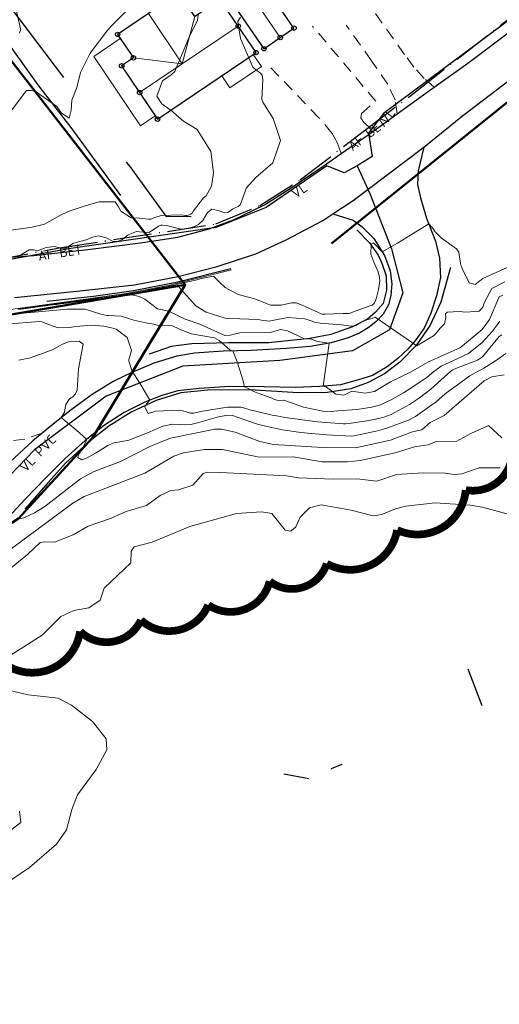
# Model space of a CAD drawing. Header units: metres. Extents: x 0 to 385757, y 0 to 6885278.
# Tile 29 of 108: x 308953 to 309015, y 6883974 to 6884101. Entities that reach past the tile are written whole.
import ezdxf

# ---------------------------------------------------------------- set-up
doc = ezdxf.new("R2010")
doc.units = ezdxf.units.M
doc.linetypes.add('AvløpFelles', pattern=[7, 5, -1, 0, -1])
doc.linetypes.add('STVEGKANT', pattern=[2.5, 1.5, -1])
for name, color, linetype, lineweight in [('_Ny overvann', 253, 'Continuous', 50), ('K--DI---05061--Veranda-HUSDIV', 8, 'Continuous', 9), ('K--DI---05080--Bygningslinje-HUSDIV', 8, 'Continuous', 9), ('K--DI---06002--MurLoddrett-STMUR', 8, 'STREK MED BDS208', 9), ('K--DI---07007--AnnetVegarealAvgrensning-STVEGKANT', 252, 'STVEGKANT', 20), ('K--DI---07018--Vegdekkekant-VKANT', 250, 'Continuous', 25), ('K--DI---07521--Vegrekkverk-FENDERVERK', 8, 'Continuous', 30), ('K--DI---08000--LednTraseseksjon-Avløp felles', 1, 'AvløpFelles', 25), ('K--DI---08000--LednTraseseksjon-Vann', 5, 'Continuous', 25), ('K--DI---Høydekurve-KURVE', 8, 'Continuous', 9), ('K--DI---Høydekurve-TKURVE', 7, 'Continuous', 20), ('K--DI---Mønelinje-HUSDIV', 8, 'Continuous', 9)]:
    doc.layers.add(name, color=color, linetype=linetype, lineweight=lineweight)
doc.layers.add('_Tiltak avløp Selje', color=1, linetype='Continuous', true_color=0xff0000)
doc.layers.add('K--DI---HUS_PRIKK', color=7, linetype='Continuous', true_color=0x000000)
for name, color, linetype in [('K--DI---', 7, 'Continuous'), ('K--DI---02003--Forsenkningskurve-FORKURVE', 8, 'STREK MED BDS208'), ('K--DI---05014--Takkant-HUS_PRIKK', 8, 'Continuous'), ('K--DI---09111--KantUtsnitt', 9, 'Continuous'), ('K--DI---Gjerde', 9, 'Continuous'), ('K--DI---KanalGrøft', 153, 'Continuous'), ('K--DI---LednTraseseksjon-AF-Sosiinfo', 9, 'Continuous'), ('K--DI---LednTraseseksjon-VL-Sosiinfo', 9, 'Continuous'), ('K--DI---VegAnnenAvgrensning', 9, 'Continuous'), ('K--DI---VegFiktivGrense', 9, 'Continuous'), ('K--DI---VeggrøftÅpen', 153, 'Continuous')]:
    doc.layers.add(name, color=color, linetype=linetype)
doc.styles.add('Focus CAT', font='isocpeur.ttf')
doc.linetypes.add('STREK MED BDS208', pattern='A,3.5,[208,BDS.shx,S=128,R=0,X=0,Y=0]', length=3.5)

# ---------------------------------------------------------------- blocks, each defined once
blk = doc.blocks.new('BDS199')
at = {"layer": 'K--DI---'}
blk.add_circle((0, 0), 5, dxfattribs=at)

msp = doc.modelspace()

# ---------------------------------------------------------------- linework, layer by layer
at = {"layer": '_Ny overvann'}
for points in [[(308993.1561, 6884072.1372), (309044.3592, 6884113.2686), (309103.3562, 6884158.4981), (309152.7584, 6884195.4987), (309155.0397, 6884196.9125)], [(308808.6711, 6884144.1509), (308861.5072, 6884122.5599), (308880.395, 6884117.7653), (308912.1402, 6884117.6003), (308928.9253, 6884125.0507), (308974.2093, 6884066.774)], [(308772.2902, 6884056.9303), (308820.5646, 6884054.5237), (308872.1767, 6884055.4937), (308937.921, 6884060.6051), (308974.2093, 6884066.774), (308962.1828, 6884046.9324), (308952.5684, 6884036.4713), (308919.5551, 6884015.1209), (308926.5573, 6884009.255)]]:
    msp.add_lwpolyline(points, dxfattribs=at)
at = {"layer": '_Tiltak avløp Selje', "const_width": 1}
msp.add_lwpolyline([(308951.4158, 6884017.2412, 0.52056705), (308960.5582, 6884021.8654, 0.52056705), (308960.5582, 6884021.8654, 0.52056705), (308968.4515, 6884023.3246, 0.52056705), (308968.4515, 6884023.3246, 0.52056705), (308977.1798, 6884025.2775, 0.52056705), (308977.1798, 6884025.2775, 0.52056705), (308985.1601, 6884028.3482, 0.52056705), (308985.1601, 6884028.3482, 0.52056705), (308992.5594, 6884030.6422, 0.52056705), (308992.5594, 6884030.6422, 0.52056705), (309001.6872, 6884034.9979, 0.52056705), (309001.6872, 6884034.9979, 0.52056705), (309010.5896, 6884040.1739, 0.52056705), (309010.5896, 6884040.1739, 0.52056705), (309016.5655, 6884046.0467, 0.52056705)], format="xyb", dxfattribs=at)
at = {"layer": 'K--DI---02003--Forsenkningskurve-FORKURVE', "elevation": 3, "flags": 128}
msp.add_lwpolyline([(308994.56, 6884004.61), (308994.53, 6884004.62), (308993.14, 6884004.04), (308993.14, 6884004.01)], dxfattribs=at)
at = {"layer": 'K--DI---05014--Takkant-HUS_PRIKK'}
for points in [[(308979.81, 6884104.06, 15.98), (308984.41, 6884097.37, 15.98), (308986.53, 6884098.83, 17.04), (308988.31, 6884100.05, 15.98), (308983.71, 6884106.74, 15.98), (308981.93, 6884105.52, 17.04), (308979.81, 6884104.06, 15.98)], [(308975.44, 6884101.55, 18.66), (308973.38, 6884104.6, 18.66), (308969.42, 6884101.93, 20.8), (308965.43, 6884099.23, 18.66), (308967.48, 6884096.19, 18.66), (308965.95, 6884095.16, 18.66), (308968.29, 6884091.69, 20.8), (308970.61, 6884088.25, 18.52), (308983.39, 6884096.87, 18.52), (308981.08, 6884100.31, 20.8), (308978.74, 6884103.77, 18.66), (308975.44, 6884101.55, 18.66)]]:
    msp.add_polyline3d(points, dxfattribs=at)
at = {"layer": 'K--DI---05061--Veranda-HUSDIV', "elevation": 17.84, "flags": 128}
msp.add_lwpolyline([(308970.32, 6884088.69), (308968.29, 6884091.69), (308965.95, 6884095.16), (308967.48, 6884096.19), (308965.78, 6884098.7), (308962.33, 6884096.38), (308968.39, 6884087.39), (308970.32, 6884088.69)], dxfattribs=at)
at = {"layer": 'K--DI---05061--Veranda-HUSDIV'}
msp.add_polyline3d([(308978.93, 6884093.86, 17.47), (308983.02, 6884096.62, 17.33), (308984.08, 6884095.05, 17.29), (308979.99, 6884092.29, 17.32), (308978.93, 6884093.86, 17.47)], dxfattribs=at)
at = {"layer": 'K--DI---05080--Bygningslinje-HUSDIV'}
msp.add_polyline3d([(308967.48, 6884096.19, 18.66), (308973.81, 6884095.41, 20.8), (308975.44, 6884101.55, 18.66)], dxfattribs=at)
at = {"layer": 'K--DI---06002--MurLoddrett-STMUR'}
msp.add_polyline3d([(308878.69, 6884057.47, 16.87), (308890.11, 6884058.6, 16.06), (308901.17, 6884059.53, 15.47), (308913.67, 6884060.15, 14.79), (308928.32, 6884061.46, 14.51), (308945.47, 6884062.76, 14.15), (308960.06, 6884064.73, 13.95), (308966.53, 6884065.63, 13.93), (308972.22, 6884066.73, 13.87), (308980.21, 6884068.73, 13.79)], dxfattribs=at)
at = {"layer": 'K--DI---07007--AnnetVegarealAvgrensning-STVEGKANT'}
for points in [[(309006.51, 6884092.39, 13.37), (309005.2, 6884093.52, 13.37), (309003.86, 6884094.99, 13.38), (309002.65, 6884096.63, 13.39), (308998.23, 6884102.83, 13.39)], [(308998.85, 6884086.87, 13.42), (308997.93, 6884087.34, 13.31), (308997.37, 6884087.82, 13.3), (308996.96, 6884088.42, 13.3), (308997.08, 6884088.96, 13.3), (308998.91, 6884090.58, 13.31), (308990.73, 6884100.28, 13.63)], [(309001.69, 6884088.93, 13.42), (309001.43, 6884090.73, 13.42), (309000.48, 6884092.76, 13.42), (308998.38, 6884095.82, 13.42), (308995.07, 6884100.42, 13.64)], [(308994.45, 6884083.79, 13.45), (308993.95, 6884085.15, 13.44), (308993.26, 6884086.4, 13.44), (308991.55, 6884088.42, 13.4), (308984.78, 6884095.48, 13.59)], [(308955.64, 6884047.55, 7.66), (308953.41, 6884046.77, 7.65), (308951.18, 6884046.53, 7.55), (308947.28, 6884046.35, 7.51), (308940.8, 6884045.75, 7.49), (308935.05, 6884045.67, 7.49)]]:
    msp.add_polyline3d(points, dxfattribs=at)
at = {"layer": 'K--DI---07018--Vegdekkekant-VKANT', "elevation": 13.42, "flags": 128}
msp.add_lwpolyline([(308998.85, 6884086.87), (309001.69, 6884088.93)], dxfattribs=at)
at = {"layer": 'K--DI---07018--Vegdekkekant-VKANT'}
for points in [[(309005.16, 6884084.6, 13.42), (309010.15, 6884088.66, 13.29), (309015.43, 6884092.7, 13.28), (309020.84, 6884096.75, 13.17), (309026.59, 6884101.11, 13.16), (309031.21, 6884104.6, 13.15)], [(309006.51, 6884092.39, 13.37), (309010.88, 6884095.52, 13.27), (309017.14, 6884100.23, 13.22), (309019.4, 6884101.97, 13.2)], [(309005.16, 6884084.6, 13.42), (309004.4, 6884081.53, 13.15), (309004.32, 6884079.76, 13.15), (309004.73, 6884078.05, 13.15), (309005.51, 6884075.41, 13.03), (309006.66, 6884072.43, 12.92), (309007.2, 6884070.22, 12.79), (309007.3, 6884067.73, 12.75), (309006.81, 6884065.35, 12.57), (309006.08, 6884063.1, 12.32), (309005.18, 6884061.17, 12.22), (309004.13, 6884059.64, 12.18), (309003.07, 6884058.45, 12.13), (309001.79, 6884057.22, 11.93), (309000.4, 6884056.15, 11.74), (308998.5, 6884055.04, 11.64), (308996.69, 6884054.44, 11.48), (308994.33, 6884053.81, 11.15), (308991.64, 6884053.58, 10.97), (308988.47, 6884053.46, 10.65), (308984.44, 6884053.56, 10.33), (308979.97, 6884053.58, 9.75), (308975.99, 6884053.34, 9.52), (308973.26, 6884053.05, 9.47), (308971.15, 6884052.44, 9.17), (308968.97, 6884051.56, 8.93), (308966.3, 6884050.23, 8.66), (308963.73, 6884048.58, 8.45), (308961.21, 6884046.58, 7.96), (308958.62, 6884044.28, 7.8), (308956.15, 6884041.82, 7.5), (308953.45, 6884038.98, 7.15), (308951.34, 6884036.71, 6.96)], [(308947.52, 6884070.05, 14.06), (308954.55, 6884070.56, 13.91), (308961.56, 6884071.34, 13.88), (308968.39, 6884072.2, 13.74), (308973.24, 6884072.95, 13.51), (308977.32, 6884074.04, 13.51), (308980.46, 6884075.19, 13.51), (308984.49, 6884077.13, 13.51), (308987.82, 6884079.24, 13.47), (308992.08, 6884082.14, 13.47), (308994.45, 6884083.79, 13.45)], [(308952.06, 6884065.12, 13.96), (308960.12, 6884065.96, 13.93), (308967.64, 6884066.76, 13.8), (308973.27, 6884067.85, 13.79), (308978.34, 6884069.15, 13.78), (308983.36, 6884070.79, 13.64), (308987.4, 6884072.64, 13.45), (308992.06, 6884075.1, 13.45), (308993.34, 6884075.96, 13.44)], [(308993.34, 6884075.96, 13.44), (308995.97, 6884075.15, 13.26), (308997.16, 6884074.31, 13.19), (308998.66, 6884072.78, 13.13), (309000.04, 6884070.58, 12.96), (309000.78, 6884068.6, 12.7), (309000.99, 6884066.89, 12.59), (309000.87, 6884065.43, 12.24), (309000.55, 6884064.16, 12.05), (308999.86, 6884062.98, 11.85), (308998.96, 6884062.04, 11.64), (308998.06, 6884061.28, 11.5), (308996.79, 6884060.49, 11.38), (308995.32, 6884059.89, 11.31), (308993.15, 6884059.24, 11.02), (308990.39, 6884058.8, 10.82), (308987.32, 6884058.51, 10.54), (308982.76, 6884058.26, 10.2), (308979.14, 6884058.17, 9.9), (308975.41, 6884057.9, 9.68), (308973.12, 6884057.53, 9.37), (308970.14, 6884056.61, 9.23), (308967.27, 6884055.4, 8.99), (308964.86, 6884054.25, 8.67), (308962.11, 6884052.58, 8.51), (308959.39, 6884050.58, 8.14), (308956.84, 6884048.56, 7.86), (308955.64, 6884047.55, 7.66)]]:
    msp.add_polyline3d(points, dxfattribs=at)
at = {"layer": 'K--DI---07521--Vegrekkverk-FENDERVERK'}
for points in [[(309008.61, 6884069.01, 13.1), (309007.35, 6884064.51, 13.28), (309005.99, 6884061.53, 13.23), (309004.17, 6884058.93, 13.14), (309002.06, 6884056.73, 12.92), (309000.04, 6884055.22, 12.78), (308997.94, 6884054.1, 12.58), (308995.7, 6884053.31, 12.35), (308992.64, 6884052.82, 12), (308988.84, 6884052.77, 11.7), (308982.6, 6884053.16, 11.12), (308977.11, 6884053.12, 10.57), (308973.65, 6884052.77, 10.33), (308970.43, 6884051.77, 10.01), (308967.18, 6884050.26, 9.69), (308964.27, 6884048.47, 9.45), (308961.64, 6884046.38, 9.13), (308958.65, 6884043.64, 8.83), (308956.4, 6884041.14, 8.55), (308953.38, 6884037.72, 7.8)], [(308980.13, 6884068.85, 14.31), (308973.24, 6884067.1, 14.32), (308967.47, 6884066, 14.34), (308962.29, 6884065.25, 14.4), (308956.25, 6884064.62, 14.4)]]:
    msp.add_polyline3d(points, dxfattribs=at)
at = {"layer": 'K--DI---08000--LednTraseseksjon-Avløp felles'}
for points in [[(308978.17, 6884074.66), (308983.88, 6884077.04), (308989.12, 6884080.37), (308997.45, 6884086.79), (309003.87, 6884091.63), (309034.38, 6884115.52), (309063.76, 6884135.64)], [(308948.88, 6884069.9), (308957.86, 6884071.56), (308978.17, 6884074.66)]]:
    msp.add_lwpolyline(points, dxfattribs=at)
at = {"layer": 'K--DI---08000--LednTraseseksjon-Vann'}
for points in [[(309078.29, 6884147.23), (309064.09, 6884135.24), (309033.27, 6884113.81), (308999.93, 6884088.99), (308997.96, 6884086.41), (308998.47, 6884083.42), (308996.49, 6884082.2)], [(308996.49, 6884082.2), (308998.14, 6884078.6), (309000.96, 6884071.43), (309002.41, 6884065.73), (309000.69, 6884060.93), (308995.9, 6884058.22), (308986.49, 6884056.95), (308973.91, 6884056.23), (308963.96, 6884052.34), (308954.64, 6884045.37), (308946.23, 6884036.68), (308935.55, 6884028.99), (308920.89, 6884020.49), (308911.93, 6884013.7), (308906.89, 6884006.45), (308903.09, 6883999.79), (308900.92, 6883992.79), (308900.26, 6883984.96), (308899.85, 6883973.53)], [(308996.49, 6884082.2), (308994.8, 6884081.27), (308992.58, 6884082.21), (308984.71, 6884076.8), (308978.21, 6884074.2), (308959.06, 6884071.42)], [(308959.06, 6884071.42), (308947.45, 6884069.34), (308886.74, 6884064.89)]]:
    msp.add_lwpolyline(points, dxfattribs=at)
at = {"layer": 'K--DI---09111--KantUtsnitt', "linetype": 'Continuous', "elevation": 13.42}
msp.add_lwpolyline([(308998.85, 6884086.87), (309001.69, 6884088.93)], dxfattribs=at)
at = {"layer": 'K--DI---09111--KantUtsnitt', "linetype": 'Continuous'}
for points in [[(309005.16, 6884084.6, 13.42), (309010.15, 6884088.66, 13.29), (309015.43, 6884092.7, 13.28), (309020.84, 6884096.75, 13.17), (309026.59, 6884101.11, 13.16), (309031.21, 6884104.6, 13.15)], [(309006.51, 6884092.39, 13.37), (309010.88, 6884095.52, 13.27), (309017.14, 6884100.23, 13.22), (309019.4, 6884101.97, 13.2)], [(309001.69, 6884088.93, 13.42), (309004.19, 6884090.74, 13.42), (309006.51, 6884092.39, 13.37)], [(308994.45, 6884083.79, 13.45), (308997.92, 6884086.2, 13.42), (308998.85, 6884086.87, 13.42)], [(309005.16, 6884084.6, 13.42), (309004.4, 6884081.53, 13.15), (309004.32, 6884079.76, 13.15), (309004.73, 6884078.05, 13.15), (309005.51, 6884075.41, 13.03), (309006.66, 6884072.43, 12.92), (309007.2, 6884070.22, 12.79), (309007.3, 6884067.73, 12.75), (309006.81, 6884065.35, 12.57), (309006.08, 6884063.1, 12.32), (309005.18, 6884061.17, 12.22), (309004.13, 6884059.64, 12.18), (309003.07, 6884058.45, 12.13), (309001.79, 6884057.22, 11.93), (309000.4, 6884056.15, 11.74), (308998.5, 6884055.04, 11.64), (308996.69, 6884054.44, 11.48), (308994.33, 6884053.81, 11.15), (308991.64, 6884053.58, 10.97), (308988.47, 6884053.46, 10.65), (308984.44, 6884053.56, 10.33), (308979.97, 6884053.58, 9.75), (308975.99, 6884053.34, 9.52), (308973.26, 6884053.05, 9.47), (308971.15, 6884052.44, 9.17), (308968.97, 6884051.56, 8.93), (308966.3, 6884050.23, 8.66), (308963.73, 6884048.58, 8.45), (308961.21, 6884046.58, 7.96), (308958.62, 6884044.28, 7.8), (308956.15, 6884041.82, 7.5), (308953.45, 6884038.98, 7.15), (308951.34, 6884036.71, 6.96)], [(308993.34, 6884075.96, 13.44), (308995.97, 6884077.7, 13.43), (309000.21, 6884080.91, 13.43), (309005.16, 6884084.6, 13.42)], [(308947.52, 6884070.05, 14.06), (308954.55, 6884070.56, 13.91), (308961.56, 6884071.34, 13.88), (308968.39, 6884072.2, 13.74), (308973.24, 6884072.95, 13.51), (308977.32, 6884074.04, 13.51), (308980.46, 6884075.19, 13.51), (308984.49, 6884077.13, 13.51), (308987.82, 6884079.24, 13.47), (308992.08, 6884082.14, 13.47), (308994.45, 6884083.79, 13.45)], [(308952.06, 6884065.12, 13.96), (308960.12, 6884065.96, 13.93), (308967.64, 6884066.76, 13.8), (308973.27, 6884067.85, 13.79), (308978.34, 6884069.15, 13.78), (308983.36, 6884070.79, 13.64), (308987.4, 6884072.64, 13.45), (308992.06, 6884075.1, 13.45), (308993.34, 6884075.96, 13.44)], [(308993.34, 6884075.96, 13.44), (308995.97, 6884075.15, 13.26), (308997.16, 6884074.31, 13.19), (308998.66, 6884072.78, 13.13), (309000.04, 6884070.58, 12.96), (309000.78, 6884068.6, 12.7), (309000.99, 6884066.89, 12.59), (309000.87, 6884065.43, 12.24), (309000.55, 6884064.16, 12.05), (308999.86, 6884062.98, 11.85), (308998.96, 6884062.04, 11.64), (308998.06, 6884061.28, 11.5), (308996.79, 6884060.49, 11.38), (308995.32, 6884059.89, 11.31), (308993.15, 6884059.24, 11.02), (308990.39, 6884058.8, 10.82), (308987.32, 6884058.51, 10.54), (308982.76, 6884058.26, 10.2), (308979.14, 6884058.17, 9.9), (308975.41, 6884057.9, 9.68), (308973.12, 6884057.53, 9.37), (308970.14, 6884056.61, 9.23), (308967.27, 6884055.4, 8.99), (308964.86, 6884054.25, 8.67), (308962.11, 6884052.58, 8.51), (308959.39, 6884050.58, 8.14), (308956.84, 6884048.56, 7.86), (308955.64, 6884047.55, 7.66)], [(308955.64, 6884047.55, 7.66), (308954.43, 6884046.55, 7.46), (308951.49, 6884043.82, 7.16), (308948.78, 6884041.05, 7.03), (308948.19, 6884040.42, 6.94)]]:
    msp.add_polyline3d(points, dxfattribs=at)
at = {"layer": 'K--DI---Gjerde', "linetype": 'Continuous'}
for points in [[(308965.83, 6884078.34, 16.37), (308959.42, 6884087.18, 17.24), (308955.1, 6884092.75, 17.53), (308948.25, 6884102.23, 18.86), (308941.21, 6884111.43, 19.74), (308934.3, 6884120.43, 20.76), (308930.51, 6884125.5, 21.39), (308921.73, 6884121.6, 22.02), (308920.7, 6884120.32, 22.07), (308920.02, 6884119, 22.08), (308919.93, 6884117.86, 22.08), (308921.32, 6884115.27, 21.98)], [(308943.97, 6884112.59, 19.62), (308951.53, 6884102.73, 18.66), (308958.41, 6884093.64, 17.54)], [(308966.55, 6884082.69, 16.82), (308967, 6884082.09, 16.78), (308971.67, 6884075.66, 16.48), (308974.98, 6884075.61, 16.48)]]:
    msp.add_polyline3d(points, dxfattribs=at)
at = {"layer": 'K--DI---Høydekurve-KURVE', "flags": 128}
for points, elevation in [([(308966.99, 6884102.68), (308964.72, 6884100.41), (308964.18, 6884099.82), (308961.85, 6884096.8), (308960.61, 6884094.3), (308960.13, 6884092.36), (308959.49, 6884090.72), (308959.39, 6884089.41), (308959.14, 6884088.36), (308958.14, 6884089.04), (308957.55, 6884089.87), (308954.85, 6884091.8), (308954.26, 6884091.96), (308954.16, 6884091.97), (308953.62, 6884091.95), (308949.31, 6884086.35)], 16), ([(308952.09, 6884103.19), (308952.89, 6884099.77), (308952.65, 6884099.38)], 17), ([(308981.39, 6884101.45), (308981.02, 6884100.89), (308981.39, 6884098.69), (308982.96, 6884094.99), (308983.54, 6884094.5), (308983.92, 6884094.25), (308984.16, 6884093.95), (308984.28, 6884093.33), (308984.15, 6884090.81), (308984.26, 6884090.46), (308985.62, 6884088.35), (308986.58, 6884085.5), (308985.55, 6884082.6), (308983.36, 6884080.67), (308982.11, 6884079.3), (308981.61, 6884077.9), (308981.34, 6884077.15), (308981.07, 6884076.92), (308980.67, 6884076.76), (308980.32, 6884076.58), (308979.73, 6884076.14), (308979.32, 6884076.1), (308978.47, 6884076.41), (308977.65, 6884076.59), (308977.08, 6884076.13), (308976.49, 6884075.11), (308975.94, 6884074.58), (308975.39, 6884074.35), (308974.78, 6884074.18), (308974.18, 6884074.02), (308973.62, 6884074), (308971.76, 6884074.47), (308971.25, 6884074.49), (308971.02, 6884074.5), (308970.74, 6884074.36), (308969.53, 6884073.55), (308968.27, 6884073.63), (308967.88, 6884073.67), (308966.81, 6884073.24), (308966.02, 6884072.64), (308965.41, 6884072.37), (308964.75, 6884072.44), (308963.94, 6884072.86), (308962.94, 6884073.11), (308962.19, 6884072.95), (308961.37, 6884072.61), (308960.88, 6884072.46), (308960.35, 6884072.36), (308959.64, 6884072.13), (308958.79, 6884071.58), (308958.14, 6884071.49), (308957.27, 6884071.73), (308956.17, 6884071.62), (308955.04, 6884071.2), (308954.58, 6884071.31), (308953.96, 6884071.33), (308952.95, 6884070.72), (308952.65, 6884070.56)], 14), ([(309015.97, 6884069.01), (309012.8, 6884067.6), (309011.82, 6884066.83), (309011.02, 6884067.04), (309010.13, 6884068.89), (309010.03, 6884069.13), (309009.95, 6884069.33), (309009.84, 6884070.12), (309009.71, 6884071.02), (309009.38, 6884071.46), (309007.38, 6884072.86), (309006.62, 6884073.63), (309006.29, 6884074.18), (309005.8, 6884074.67), (309001.74, 6884072.18), (308999.73, 6884071.07), (308999.52, 6884071.28), (308999, 6884071.82), (308998.61, 6884072.2), (308998.34, 6884072.04), (308998.29, 6884070.73), (308998.66, 6884069.72), (308999.24, 6884068.45), (308999.42, 6884067.73), (308999.45, 6884067.28), (308999.28, 6884066.15), (308998.97, 6884064.95), (308998.9, 6884064.73), (308998.76, 6884064.42), (308998.67, 6884064.3), (308998.55, 6884064.21), (308998.44, 6884064.14), (308998.34, 6884064.1), (308998.15, 6884064.04), (308995.9, 6884063.23), (308995.58, 6884063.08), (308995.36, 6884063.04), (308994.7, 6884063.06), (308992.37, 6884062.95), (308991.95, 6884062.96), (308991.78, 6884063.02), (308991.49, 6884063.19), (308990.72, 6884063.54), (308989.39, 6884064.13), (308988.58, 6884064.46), (308987.98, 6884064.45), (308986.63, 6884064.15), (308985.27, 6884064.14), (308984.85, 6884064.29), (308983.23, 6884064.94), (308981.06, 6884065.52), (308979.4, 6884066.44), (308978.71, 6884067.07), (308977.88, 6884067.91), (308977.69, 6884067.87), (308977.64, 6884067.86), (308976.94, 6884067.71), (308976.75, 6884067.66), (308976.16, 6884067.53), (308975.87, 6884067.46), (308975.35, 6884067.35), (308974.97, 6884067.26), (308974.49, 6884067.17), (308974.14, 6884067.07), (308974.09, 6884067.06), (308973.68, 6884066.94), (308973.2, 6884066.84), (308972.8, 6884066.75), (308972.31, 6884066.64), (308971.94, 6884066.56), (308971.38, 6884066.46), (308971.04, 6884066.4), (308970.45, 6884066.28), (308970.13, 6884066.22), (308969.53, 6884066.11), (308969.21, 6884066.04), (308968.59, 6884065.93), (308968.29, 6884065.87), (308967.66, 6884065.74), (308967.37, 6884065.69), (308966.71, 6884065.57), (308966.51, 6884065.53), (308966.45, 6884065.52), (308965.79, 6884065.43), (308965.54, 6884065.39), (308964.86, 6884065.31), (308964.74, 6884065.3), (308964.63, 6884065.28), (308963.96, 6884065.18), (308963.71, 6884065.15), (308963.04, 6884065.07), (308962.8, 6884065.04), (308962.12, 6884064.95), (308961.89, 6884064.92), (308961.19, 6884064.82), (308960.97, 6884064.79), (308960.29, 6884064.7), (308960.06, 6884064.67), (308959.82, 6884064.64), (308959.11, 6884064.55), (308958.89, 6884064.52), (308958.15, 6884064.43), (308957.93, 6884064.4), (308957.2, 6884064.3), (308956.97, 6884064.27), (308956.24, 6884064.16), (308956.01, 6884064.13), (308955.29, 6884064.03), (308955.06, 6884064), (308954.32, 6884063.91), (308954.1, 6884063.88), (308953.35, 6884063.78), (308953.14, 6884063.75), (308952.4, 6884063.65)], 13), ([(308984.37, 6884062.13), (308983.6, 6884062.29), (308980.11, 6884062.41), (308979.37, 6884062.47), (308976.92, 6884063.22), (308975.58, 6884064.07), (308974.37, 6884065.41), (308973.39, 6884066.5), (308973.25, 6884066.61), (308973.2, 6884066.67), (308972.47, 6884066.53), (308972.42, 6884066.53), (308971.64, 6884066.38), (308971.51, 6884066.36), (308970.78, 6884066.22), (308970.61, 6884066.19), (308969.91, 6884066.06), (308969.69, 6884066.02), (308969.03, 6884065.9), (308968.77, 6884065.85), (308968.15, 6884065.73), (308967.85, 6884065.67), (308967.25, 6884065.56), (308966.91, 6884065.5), (308966.48, 6884065.43), (308966.36, 6884065.41), (308966.01, 6884065.35), (308965.46, 6884065.28), (308965.06, 6884065.24), (308964.8, 6884065.22), (308964.57, 6884065.19), (308964.18, 6884065.12), (308963.67, 6884065.06), (308963.27, 6884065.01), (308962.76, 6884064.95), (308962.35, 6884064.9), (308961.86, 6884064.84), (308961.44, 6884064.78), (308960.96, 6884064.73), (308960.53, 6884064.67), (308960.06, 6884064.62), (308959.58, 6884064.56), (308959.13, 6884064.5), (308958.67, 6884064.44), (308958.2, 6884064.38), (308957.74, 6884064.32), (308957.25, 6884064.26), (308956.8, 6884064.2), (308956.31, 6884064.13), (308955.87, 6884064.07), (308955.37, 6884064), (308954.92, 6884063.94), (308954.41, 6884063.87), (308953.97, 6884063.81), (308953.46, 6884063.74), (308953.03, 6884063.69), (308952.52, 6884063.62)], 12), ([(309015.67, 6884067.15), (309013.98, 6884066.28), (309012.98, 6884064.44), (309012.79, 6884063.9), (309012.31, 6884063.34), (309010.59, 6884063.21), (309009.73, 6884063.33), (309008.17, 6884063.24), (309007.95, 6884063), (309008, 6884062.52), (309007.85, 6884061.7), (309007.26, 6884061.14), (309006.76, 6884060.53), (309006.39, 6884060.17), (309004.88, 6884059.24), (309004.25, 6884058.85), (308998.82, 6884062.6), (308998.46, 6884062.43), (308997.74, 6884062.22), (308997.08, 6884061.95), (308996.31, 6884061.52), (308995.76, 6884061.42), (308994.13, 6884061.62), (308993.35, 6884061.69), (308991.7, 6884061.82), (308990.98, 6884061.95), (308990.89, 6884061.98), (308990.68, 6884062.08), (308989.73, 6884062.38), (308987.54, 6884062.56), (308985.46, 6884062.14), (308985.15, 6884062.07), (308984.37, 6884062.13)], 12), ([(309015.39, 6884065.44), (309014.94, 6884065.21), (309013.66, 6884062.3), (309012.71, 6884060.98), (309009.93, 6884058.63), (309005.68, 6884056.76), (309003.44, 6884055.47), (309000.84, 6884054.22), (308998.77, 6884052.97), (308997.55, 6884052.74), (308995.82, 6884052.98), (308994.79, 6884052.47), (308993.74, 6884052.6), (308992.54, 6884053.52), (308992.09, 6884053.62), (308992.89, 6884059.2), (308991.37, 6884059.45), (308990.59, 6884059.75), (308989.59, 6884059.81), (308987.47, 6884060.83), (308986.54, 6884060.97), (308985.26, 6884060.61), (308981.3, 6884060.55), (308980.02, 6884060.25), (308979.33, 6884060.19), (308976.1, 6884061.66), (308974.2, 6884062.32), (308972.08, 6884063.36), (308970.59, 6884063.65), (308968.97, 6884064.92), (308968.21, 6884065.27), (308967.31, 6884065.47), (308964.5, 6884065.08), (308964.41, 6884065.06), (308963.62, 6884064.97), (308963.5, 6884064.96), (308962.73, 6884064.87), (308962.59, 6884064.85), (308961.84, 6884064.76), (308961.67, 6884064.75), (308960.95, 6884064.66), (308960.78, 6884064.64), (308960.06, 6884064.56), (308959.36, 6884064.48), (308959.15, 6884064.45), (308958.47, 6884064.37), (308958.25, 6884064.34), (308957.55, 6884064.24), (308957.31, 6884064.21), (308956.62, 6884064.12), (308956.37, 6884064.09), (308955.71, 6884064), (308955.44, 6884063.96), (308954.78, 6884063.88), (308954.5, 6884063.84), (308953.85, 6884063.75), (308953.57, 6884063.71), (308952.92, 6884063.63), (308952.63, 6884063.59)], 11), ([(309015.28, 6884060.31), (309014.94, 6884060.08), (309012.77, 6884057.46), (309012.13, 6884057), (309009.4, 6884055.98), (309008.91, 6884055.77), (309008.65, 6884055.57), (309006.08, 6884053.24), (309004.61, 6884052.12), (309003.29, 6884051.27), (309000.92, 6884049.97), (308999.98, 6884049.61), (308998.73, 6884049.32), (308997.49, 6884049.1), (308995.74, 6884048.84), (308994.99, 6884048.75), (308994.72, 6884048.74), (308991.34, 6884049), (308987.13, 6884049.6), (308986.29, 6884049.74), (308985.48, 6884049.9), (308982.45, 6884050.62), (308981.61, 6884050.87), (308981.41, 6884050.92), (308979.67, 6884050.9), (308976.19, 6884050.37), (308975.33, 6884050.16), (308974.87, 6884050.12), (308973.88, 6884050.43), (308973.49, 6884050.52), (308970.33, 6884050.38), (308970.12, 6884050.31), (308969.38, 6884050.09), (308968.97, 6884050.93), (308969.18, 6884051.37), (308969.61, 6884051.81), (308968.43, 6884053.83), (308967.39, 6884055.45), (308967.3, 6884055.52), (308966.87, 6884056.9), (308966.89, 6884057.07), (308967.25, 6884058.28), (308966.69, 6884059.96), (308965.23, 6884061.03), (308964.63, 6884061.22), (308963.65, 6884061.43), (308962.1, 6884061.56), (308960.03, 6884061.37), (308959.21, 6884061.25), (308957.71, 6884061.21), (308957.31, 6884061.31), (308956.94, 6884061.46), (308955.58, 6884061.96), (308955.28, 6884062.01), (308946.5, 6884061.33)], 9), ([(309015.78, 6884057.88), (309014.43, 6884056.93), (309012.93, 6884055.98), (309011.12, 6884055), (309007.92, 6884052.65), (309006.69, 6884051.58), (309006.21, 6884051.2), (309004.08, 6884049.71), (309003.15, 6884049.22), (309000.34, 6884048.19), (308999.16, 6884047.86), (308997.93, 6884047.58), (308996.13, 6884047.2), (308995.73, 6884047.17), (308992.58, 6884047.32), (308990.56, 6884047.49), (308989.21, 6884047.63), (308986.81, 6884047.96), (308984.46, 6884048.48), (308983.58, 6884048.73), (308980.92, 6884049.64), (308980.35, 6884049.83), (308979.74, 6884049.87), (308978.5, 6884049.65), (308975.8, 6884048.89), (308974.93, 6884048.67), (308974.12, 6884048.61), (308973.6, 6884048.67), (308972.53, 6884048.7), (308971.29, 6884048.47), (308969.32, 6884047.61), (308966.89, 6884046.64), (308965.99, 6884046.46), (308964.94, 6884046.31), (308964.16, 6884045.97), (308962.57, 6884044.97), (308961.3, 6884044.28), (308961.18, 6884044.21), (308960.77, 6884044.1), (308960.28, 6884044.39), (308960.3, 6884044.63), (308960.49, 6884044.94), (308960.76, 6884045.38), (308961.18, 6884046.16), (308961.34, 6884046.56), (308961.42, 6884046.75), (308960.46, 6884047.65), (308958.12, 6884049.57), (308958.54, 6884050.29), (308958.56, 6884050.35), (308958.71, 6884051.26), (308959.19, 6884051.99), (308959.6, 6884052.24), (308959.98, 6884052.64), (308960.17, 6884053.14), (308960.23, 6884053.82), (308960.34, 6884055.9), (308960.95, 6884059.07), (308960.46, 6884059.46), (308959.15, 6884059.41), (308958.18, 6884059.06), (308957.05, 6884058.38), (308954.14, 6884057.32), (308952.61, 6884057.03)], 8), ([(309015.59, 6884055.09), (309013.96, 6884054.86), (309012.96, 6884054.35), (309007.8, 6884049.83), (309005.99, 6884048.92), (309004.89, 6884048), (309003.7, 6884047.74), (309000.83, 6884046.65), (308996.3, 6884045.64), (308992, 6884045.69), (308985.65, 6884046.06), (308983.86, 6884046.46), (308980.69, 6884047.69), (308978.9, 6884048.08), (308978.06, 6884048.05), (308972.28, 6884046.9), (308969.6, 6884045.81), (308965.8, 6884043.89), (308962.4, 6884042.6), (308960.61, 6884041.65), (308955.98, 6884038.04), (308954.66, 6884037.21), (308953.26, 6884036.59), (308952.38, 6884036.39)], 7), ([(309015.26, 6884046.94), (309013.52, 6884048.54), (309011.23, 6884047.52), (309009.36, 6884046.46), (309006.63, 6884046.44), (309005.72, 6884046.05), (309003.92, 6884045.77), (309001.43, 6884045.02), (308996.9, 6884044.02), (308995.26, 6884043.85), (308991.98, 6884043.84), (308988.2, 6884044.49), (308983.81, 6884044.43), (308979.04, 6884045.42), (308976.69, 6884045.45), (308973.98, 6884045), (308972.73, 6884044.57), (308968.94, 6884042.38), (308961.1, 6884039.33), (308959.62, 6884038.47), (308949.61, 6884031.08)], 6), ([(309017.22, 6884036.73), (309012.72, 6884037.94), (309011.19, 6884038.2), (309006.61, 6884038.5), (309002.81, 6884038.09), (309001.48, 6884037.76), (308999.7, 6884036.99), (308998.58, 6884036.83), (308995.71, 6884037.58), (308991.84, 6884038.25), (308990.3, 6884037.88), (308989.11, 6884036.66), (308988.55, 6884035.41), (308987.9, 6884034.84), (308987.16, 6884034.97), (308985.45, 6884037.12), (308984.11, 6884037.34), (308980.86, 6884037.14), (308974.8, 6884035.45), (308969.9, 6884033.44), (308967.58, 6884032.83), (308967.17, 6884032.24), (308967.14, 6884030.73), (308963.68, 6884027.48), (308963.18, 6884025.89), (308961.69, 6884024.92), (308959.75, 6884024.56), (308958.06, 6884023.79), (308955.63, 6884021.37), (308951.01, 6884018.44)], 4), ([(308951.26, 6884014.23), (308953.82, 6884013.63), (308957.71, 6884013.19), (308959.45, 6884012.29), (308962.18, 6884010.16), (308963.93, 6884007.95), (308964.02, 6884006.5), (308962.66, 6884003.95), (308960.23, 6884000.67), (308959.48, 6883998.79), (308958.8, 6883996.14), (308957.5, 6883994.29), (308953.99, 6883991.27), (308951.57, 6883989.64)], 4), ([(308950.45, 6883995.22), (308952.89, 6883997.09), (308952.71, 6883998.57)], 4)]:
    msp.add_lwpolyline(points, dxfattribs=dict(at, elevation=elevation))
at = {"layer": 'K--DI---Høydekurve-TKURVE', "flags": 128}
for points, elevation in [([(308975.87, 6884101.75), (308975.79, 6884101.09), (308974.67, 6884098.79), (308972.86, 6884094.44), (308972.39, 6884094.01), (308971.27, 6884093.23), (308970.51, 6884091.24), (308971.18, 6884090.21), (308972.55, 6884089.23), (308973.02, 6884088.79), (308973.97, 6884087.98), (308975.75, 6884086.92), (308977.54, 6884084.06), (308977.86, 6884081.34), (308977.83, 6884080.97), (308977.63, 6884079.54), (308976.91, 6884078.3), (308976.55, 6884078.03), (308975.26, 6884076.38), (308975.09, 6884076.08), (308974.93, 6884075.93), (308974.77, 6884075.86), (308974.6, 6884075.81), (308974.42, 6884075.77), (308974.26, 6884075.76), (308973.64, 6884075.84), (308971.09, 6884075.77), (308970.14, 6884075.45), (308969.79, 6884075.29), (308969.44, 6884075.28), (308968.21, 6884075.41), (308967.18, 6884075.46), (308965.85, 6884076.32), (308965.54, 6884076.87), (308965.1, 6884077.53), (308963.05, 6884077.51), (308961.34, 6884077.05), (308960.45, 6884076.76), (308959.02, 6884076.28), (308958.01, 6884075.81), (308955.93, 6884074.62), (308954.36, 6884074.24), (308952.83, 6884074.05), (308951.26, 6884073.81)], 15), ([(308989.54, 6884050.91), (308987.26, 6884051.74), (308986.92, 6884051.81), (308986.36, 6884051.78), (308985.91, 6884051.85), (308985.2, 6884052.15), (308983.52, 6884052.79), (308983.09, 6884052.96), (308982.54, 6884053.24), (308981.91, 6884053.57), (308981.77, 6884054.15), (308981.51, 6884055.03), (308980.92, 6884056.79), (308980.38, 6884058.2), (308980.12, 6884058.25), (308979.98, 6884058.36), (308978.62, 6884059.57), (308977.98, 6884059.92), (308974.99, 6884060.42), (308973.36, 6884061.06), (308972.54, 6884061.46), (308972.12, 6884061.51), (308970.8, 6884061.48), (308970.12, 6884061.66), (308969.08, 6884061.86), (308967.52, 6884062.2), (308965.89, 6884062.71), (308964.25, 6884062.81), (308964.05, 6884062.82), (308963.26, 6884062.95), (308961.22, 6884063.64), (308958.94, 6884063.6), (308938.84, 6884061.8)], 10), ([(309015, 6884062.05), (309014.59, 6884061.48), (309014.05, 6884060.76), (309012.74, 6884059.29), (309010.95, 6884057.88), (309009.57, 6884057.23), (309007.4, 6884056.23), (309006.24, 6884055.37), (309005.52, 6884054.77), (309002.97, 6884053.06), (309002.53, 6884052.78), (309000.91, 6884051.86), (308999.55, 6884051.22), (308998.39, 6884050.91), (308997.04, 6884050.69), (308996.44, 6884050.63), (308994.01, 6884050.44), (308993.19, 6884050.35), (308992.06, 6884050.39), (308989.54, 6884050.91)], 10), ([(309015.07, 6884043.07), (309012.33, 6884043.04), (309010.07, 6884042.29), (309009.13, 6884042.19), (309007.9, 6884042.37), (309005.09, 6884042.39), (309001.6, 6884042.18), (308999.07, 6884041.34), (308996.45, 6884041.62), (308993.39, 6884041.6), (308988.9, 6884041.77), (308987.35, 6884042.04), (308978.76, 6884042.46), (308977.01, 6884042.48), (308976.52, 6884042.34), (308975.2, 6884040.83), (308973.33, 6884040.21), (308972.35, 6884040.1), (308970.95, 6884039.47), (308969.17, 6884038.18), (308966.54, 6884037.4), (308964.37, 6884036.44), (308961.6, 6884035.49), (308959.68, 6884034.39), (308957.26, 6884033.43), (308955.91, 6884033.45), (308955.4, 6884033.36), (308953.75, 6884031.81), (308950.94, 6884029.54)], 5)]:
    msp.add_lwpolyline(points, dxfattribs=dict(at, elevation=elevation))
at = {"layer": 'K--DI---KanalGrøft', "linetype": 'Continuous'}
for points in [[(309010.88, 6884017, 3.09), (309012.69, 6884012.26, 2.96)], [(308987.01, 6884003.41, 2.95), (308990.25, 6884002.79, 2.9)]]:
    msp.add_polyline3d(points, dxfattribs=at)
at = {"layer": 'K--DI---Mønelinje-HUSDIV', "flags": 128}
for points, elevation in [([(308981.93, 6884105.52), (308986.53, 6884098.83)], 17.04), ([(308973.81, 6884095.41), (308969.42, 6884101.93)], 20.8), ([(308981.08, 6884100.31), (308968.29, 6884091.69)], 20.8)]:
    msp.add_lwpolyline(points, dxfattribs=dict(at, elevation=elevation))
at = {"layer": 'K--DI---VegAnnenAvgrensning', "linetype": 'Continuous'}
for points in [[(309001.69, 6884088.93, 13.42), (309004.19, 6884090.74, 13.42), (309006.51, 6884092.39, 13.37)], [(308994.45, 6884083.79, 13.45), (308997.92, 6884086.2, 13.42), (308998.85, 6884086.87, 13.42)], [(308955.64, 6884047.55, 7.66), (308954.43, 6884046.55, 7.46), (308951.49, 6884043.82, 7.16), (308948.78, 6884041.05, 7.03), (308948.19, 6884040.42, 6.94)]]:
    msp.add_polyline3d(points, dxfattribs=at)
at = {"layer": 'K--DI---VegFiktivGrense', "linetype": 'Continuous'}
msp.add_polyline3d([(308993.34, 6884075.96, 13.44), (308995.97, 6884077.7, 13.43), (309000.21, 6884080.91, 13.43), (309005.16, 6884084.6, 13.42)], dxfattribs=at)
at = {"layer": 'K--DI---VeggrøftÅpen', "linetype": 'Continuous'}
msp.add_polyline3d([(308996.48, 6884073.92, 12.97), (308998.12, 6884072.23, 12.92), (308999.22, 6884070.61, 12.83), (308999.72, 6884069.58, 12.7), (309000.26, 6884067.92, 12.5), (309000.32, 6884066.08, 12.2), (308999.87, 6884064.35, 11.84), (308998.89, 6884063.22, 11.69), (308997.85, 6884062.34, 11.55), (308995.9, 6884061.31, 11.37), (308993.07, 6884060.34, 11.01), (308990.38, 6884059.83, 10.74), (308985.04, 6884059.25, 10.25), (308979.8, 6884059.24, 9.81), (308975.07, 6884059.12, 9.48), (308972.37, 6884058.76, 9.06), (308969.53, 6884057.78, 8.81)], dxfattribs=at)

# ---------------------------------------------------------------- block references
at = {"layer": 'K--DI---HUS_PRIKK', "linetype": 'Continuous'}
for p, xscale, yscale, rotation in [((308965.43, 6884099.23, 18.66), 0.05762860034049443, 0.05762860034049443, 303.9934462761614), ((308981.08, 6884100.31, 20.8), 0.05761358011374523, 0.05761358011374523, 124.0705119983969), ((308988.31, 6884100.05, 15.98), 0.05752965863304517, 0.05752965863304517, 124.5121575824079), ((308986.53, 6884098.83, 17.04), 0.05754565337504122, 0.05754565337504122, 34.42647657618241), ((308983.39, 6884096.87, 18.52), 0.05765055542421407, 0.05765055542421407, 123.8818197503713), ((308984.41, 6884097.37, 15.98), 0.05752182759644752, 0.05752182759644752, 34.55437794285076), ((308967.48, 6884096.19, 18.66), 0.05763740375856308, 0.05763740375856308, 213.9485429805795), ((308965.95, 6884095.16, 18.66), 0.05762852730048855, 0.05762852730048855, 303.9938196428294), ((308968.29, 6884091.69, 20.8), 0.05762801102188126, 0.05762801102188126, 303.9964591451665), ((308970.61, 6884088.25, 18.52), 0.05762745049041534, 0.05762745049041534, 33.99932565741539)]:
    msp.add_blockref('BDS199', p, dxfattribs=dict(at, xscale=xscale, yscale=yscale, rotation=rotation))

# ---------------------------------------------------------------- texts
at = {"layer": 'K--DI---LednTraseseksjon-AF-Sosiinfo', "linetype": 'Continuous', "char_height": 1.25, "attachment_point": 2, "style": 'Focus CAT'}
for insert, rotation in [((308997.45, 6884086.79), 37.012424), ((308957.86, 6884071.56), 8.678314)]:
    msp.add_mtext('AF BET', dxfattribs=dict(at, insert=insert, rotation=rotation))
at = {"layer": 'K--DI---LednTraseseksjon-VL-Sosiinfo', "linetype": 'Continuous', "char_height": 1.25, "attachment_point": 2, "style": 'Focus CAT'}
for s, insert, rotation in [('VL', (308999.93, 6884088.99), 52.635881), ('VL', (308988.645, 6884079.505), 34.505433), ('VL PVC', (308954.64, 6884045.37), 45.938093)]:
    msp.add_mtext(s, dxfattribs=dict(at, insert=insert, rotation=rotation))

doc.saveas('drawing.dxf')
